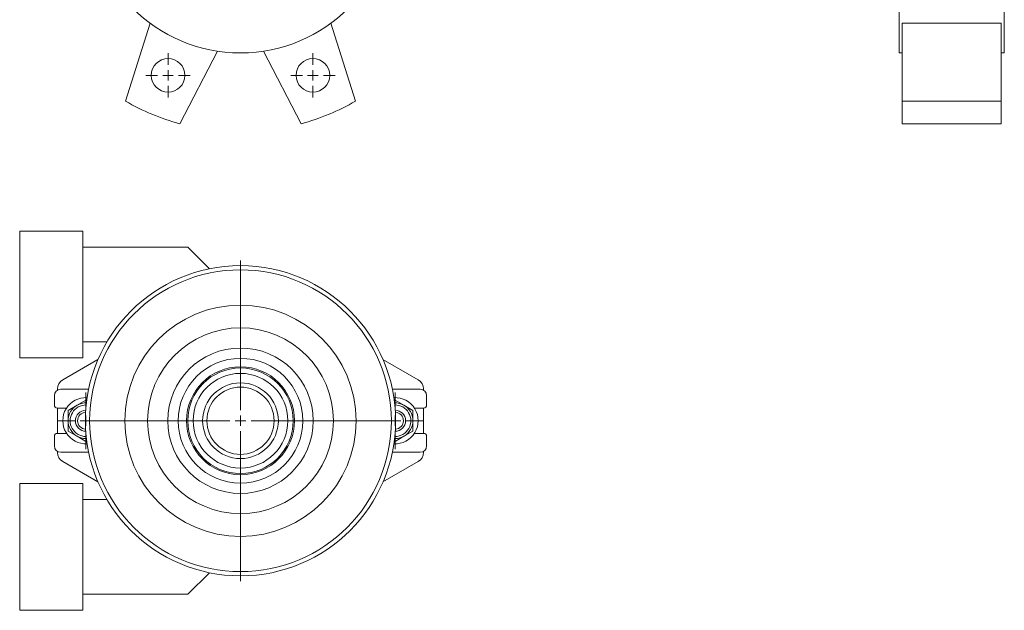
# Model space of a CAD drawing. Header units: millimetres. Extents: x -197 to 339, y 5 to 815.
# Tile 1 of 3: x -197 to 271, y 5 to 286. Entities that reach past the tile are written whole.
import ezdxf

# ---------------------------------------------------------------- set-up
doc = ezdxf.new("R2010")
doc.units = ezdxf.units.MM

# ---------------------------------------------------------------- blocks, each defined once
blk = doc.blocks.new('SW_CENTERMARKSYMBOL_3')
at = {"color": 0, "linetype": 'Continuous', "lineweight": 0}
for p, q in [((0, 5), (0, 10.5)), ((-5, 0), (-10.5, 0)), ((0, 0), (-2.5, 0)), ((0, 0), (0, 2.5)), ((0, 0), (0, -2.5)), ((0, 0), (2.5, 0)), ((5, 0), (10.5, 0)), ((0, -5), (0, -10.5))]:
    blk.add_line(p, q, dxfattribs=at)
blk = doc.blocks.new('SW_CENTERMARKSYMBOL_4')
at = {"color": 0, "linetype": 'Continuous', "lineweight": 0}
for p, q in [((0, 5), (0, 10.5)), ((-5, 0), (-10.5, 0)), ((0, 0), (-2.5, 0)), ((0, 0), (0, 2.5)), ((0, 0), (0, -2.5)), ((0, 0), (2.5, 0)), ((5, 0), (10.5, 0)), ((0, -5), (0, -10.5))]:
    blk.add_line(p, q, dxfattribs=at)
blk = doc.blocks.new('SW_CENTERMARKSYMBOL_21')
at = {"color": 0, "linetype": 'Continuous', "lineweight": 0}
for p, q in [((0, 5), (0, 13.5)), ((-5, 0), (-13.5, 0)), ((0, 0), (-2.5, 0)), ((0, 0), (0, 2.5)), ((0, 0), (0, -2.5)), ((0, 0), (2.5, 0)), ((5, 0), (13.5, 0)), ((0, -5), (0, -13.5))]:
    blk.add_line(p, q, dxfattribs=at)
blk = doc.blocks.new('SW_CENTERMARKSYMBOL_22')
at = {"color": 0, "linetype": 'Continuous', "lineweight": 0}
for p, q in [((0, 5), (0, 13.5)), ((-5, 0), (-13.5, 0)), ((0, 0), (-2.5, 0)), ((0, 0), (0, 2.5)), ((0, 0), (0, -2.5)), ((0, 0), (2.5, 0)), ((5, 0), (13.5, 0)), ((0, -5), (0, -13.5))]:
    blk.add_line(p, q, dxfattribs=at)
blk = doc.blocks.new('SW_CENTERMARKSYMBOL_23')
at = {"color": 0, "linetype": 'Continuous', "lineweight": 0}
for p, q in [((0, 5), (0, 76.25)), ((-5, 0), (-76.25, 0)), ((0, 0), (-2.5, 0)), ((0, 0), (0, 2.5)), ((0, 0), (0, -2.5)), ((0, 0), (2.5, 0)), ((5, 0), (76.25, 0)), ((0, -5), (0, -76.25))]:
    blk.add_line(p, q, dxfattribs=at)

msp = doc.modelspace()

# ---------------------------------------------------------------- linework, layer by layer
at = {"color": 7, "linetype": 'Continuous', "lineweight": 15}
for p, q in [((221.44, 270.03), (221.44, 342.53)), ((271.44, 270.03), (271.44, 342.53)), ((-146.47, 247.08), (-134.78, 284.15)), ((-37.1, 247.08), (-48.78, 284.15)), ((269.94, 284.15), (222.94, 284.15)), ((222.94, 247.08), (222.94, 284.15)), ((269.94, 247.08), (269.94, 284.15)), ((-102.65, 270.85), (-120.6, 236.37)), ((-80.91, 270.85), (-62.96, 236.37)), ((221.44, 270.03), (222.94, 270.03)), ((269.94, 270.03), (271.44, 270.03)), ((269.94, 247.08), (222.94, 247.08)), ((222.94, 236.37), (222.94, 247.08)), ((269.94, 236.37), (269.94, 247.08)), ((269.94, 236.37), (222.94, 236.37)), ((-166.78, 185.28), (-196.78, 185.28)), ((-196.78, 124.98), (-196.78, 185.28)), ((-166.78, 124.98), (-166.78, 185.28)), ((-116.78, 177.63), (-166.78, 177.63)), ((-106.54, 167.39), (-116.78, 177.63)), ((-166.78, 132.63), (-155.29, 132.63)), ((-196.78, 124.98), (-166.78, 124.98)), ((-159.55, 124.24), (-176.28, 114.57)), ((-7.28, 114.57), (-24.02, 124.24)), ((-178.78, 110.24), (-178.78, 109.73)), ((-163.99, 110.13), (-177.28, 110.13)), ((-6.28, 110.13), (-19.57, 110.13)), ((-4.78, 109.73), (-4.78, 110.24)), ((-180.28, 107.13), (-180.28, 102.63)), ((-169.53, 102.49), (-165.28, 104.95)), ((-165.28, 104.95), (-164.91, 104.73)), ((-18.28, 104.95), (-18.66, 104.73)), ((-14.03, 102.49), (-18.28, 104.95)), ((-3.28, 102.63), (-3.28, 107.13)), ((-178.78, 101.13), (-174.5, 101.13)), ((-178.78, 101.13), (-178.78, 89.13)), ((-173.78, 100.04), (-169.53, 102.49)), ((-173.78, 95.13), (-173.78, 100.04)), ((-9.78, 100.04), (-14.03, 102.49)), ((-9.78, 95.13), (-9.78, 100.04)), ((-9.06, 101.13), (-4.78, 101.13)), ((-4.78, 89.13), (-4.78, 101.13)), ((-173.78, 90.22), (-173.78, 95.13)), ((-9.78, 90.22), (-9.78, 95.13)), ((-174.5, 89.13), (-178.78, 89.13)), ((-169.53, 87.77), (-173.78, 90.22)), ((-14.03, 87.77), (-9.78, 90.22)), ((-4.78, 89.13), (-9.06, 89.13)), ((-180.28, 87.63), (-180.28, 83.13)), ((-165.28, 85.32), (-169.53, 87.77)), ((-164.91, 85.53), (-165.28, 85.32)), ((-18.66, 85.53), (-18.28, 85.32)), ((-18.28, 85.32), (-14.03, 87.77)), ((-3.28, 83.13), (-3.28, 87.63)), ((-178.78, 80.53), (-178.78, 80.02)), ((-177.28, 80.13), (-163.99, 80.13)), ((-19.57, 80.13), (-6.28, 80.13)), ((-4.78, 80.02), (-4.78, 80.53)), ((-176.28, 75.69), (-159.55, 66.03)), ((-24.02, 66.03), (-7.28, 75.69)), ((-166.78, 65.28), (-196.78, 65.28)), ((-196.78, 4.98), (-196.78, 65.28)), ((-166.78, 4.98), (-166.78, 65.28)), ((-155.29, 57.63), (-166.78, 57.63)), ((-116.78, 12.63), (-106.54, 22.87)), ((-166.78, 12.63), (-116.78, 12.63)), ((-196.78, 4.98), (-166.78, 4.98))]:
    msp.add_line(p, q, dxfattribs=at)
for centre, radius in [((-91.78, 342.53), 72.5), ((-126.22, 259.38), 8), ((-57.34, 259.38), 8), ((-91.78, 95.13), 73.75), ((-91.78, 95.13), 71.75), ((-91.78, 95.13), 55), ((-91.78, 95.13), 44.17), ((-91.78, 95.13), 34.57), ((-91.78, 95.13), 29.65), ((-91.78, 95.13), 25.66), ((-91.78, 95.13), 25.09), ((-91.78, 95.13), 22.5), ((-91.78, 95.13), 18), ((-91.78, 95.13), 16)]:
    msp.add_circle(centre, radius, dxfattribs=at)
for centre, radius, start, end in [((-91.78, 342.53), 110, 240.188, 254.812), ((-91.78, 342.53), 110, 285.188, 299.812), ((-173.78, 110.24), 5, 120, 180), ((-9.78, 110.24), 5, 0, 60), ((-177.28, 107.13), 3, 90, 180), ((-6.28, 107.13), 3, 0, 90), ((-165.28, 95.13), 11, 87.0156, 272.9844), ((-165.28, 95.13), 8.5, 88.3748, 270), ((-18.28, 95.13), 11, 267.0156, 92.9844), ((-18.28, 95.13), 8.5, 270, 91.6252), ((-178.78, 102.63), 1.5, 180, 270), ((-165.28, 95.13), 5, 90.9208, 270), ((-165.28, 95.13), 4, 92.0284, 267.9716), ((-18.28, 95.13), 5, 270, 90), ((-18.28, 95.13), 4, 272.0284, 87.9716), ((-4.78, 102.63), 1.5, 270, 0), ((-178.78, 87.63), 1.5, 90, 180), ((-4.78, 87.63), 1.5, 0, 90), ((-177.28, 83.13), 3, 180, 270), ((-173.78, 80.02), 5, 180, 240), ((-9.78, 80.02), 5, 300, 0), ((-6.28, 83.13), 3, 270, 0)]:
    msp.add_arc(centre, radius, start, end, dxfattribs=at)
at = {"color": 8, "linetype": 'Continuous', "lineweight": 15}
for centre, start, end in [((-165.28, 95.13), 88.9898, 270), ((-18.28, 95.13), 270, 91.0102)]:
    msp.add_arc(centre, 7.5, start, end, dxfattribs=at)

# ---------------------------------------------------------------- block references
at = {"color": 7, "linetype": 'Continuous', "lineweight": 0}
for name, p in [('SW_CENTERMARKSYMBOL_3', (-126.22, 259.38)), ('SW_CENTERMARKSYMBOL_4', (-57.34, 259.38)), ('SW_CENTERMARKSYMBOL_23', (-91.78, 95.13)), ('SW_CENTERMARKSYMBOL_21', (-165.28, 95.13)), ('SW_CENTERMARKSYMBOL_22', (-18.28, 95.13))]:
    msp.add_blockref(name, p, dxfattribs=at)

doc.saveas('drawing.dxf')
